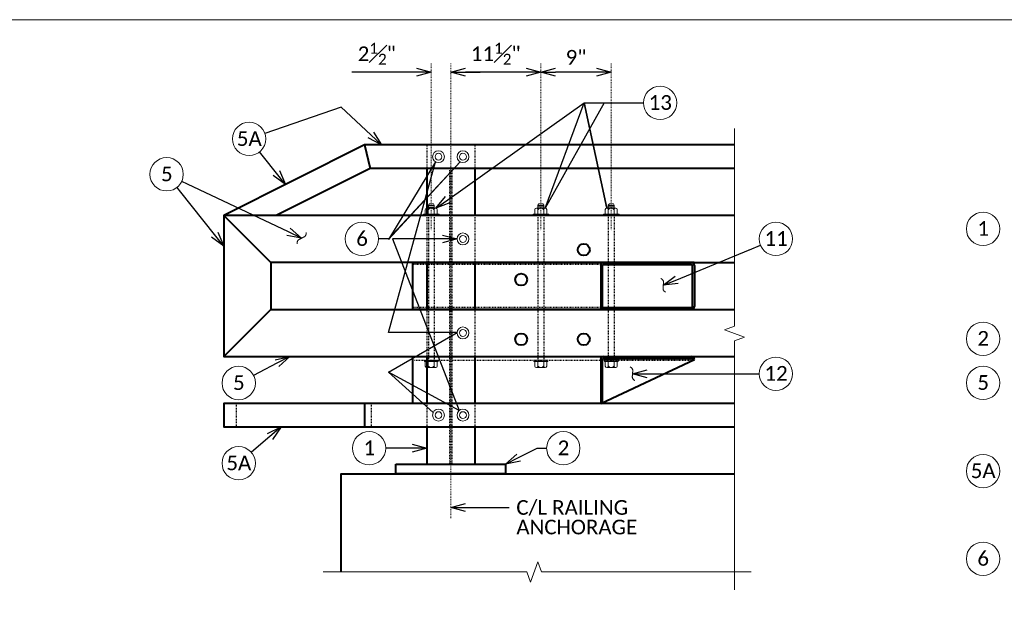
# Model space of a CAD drawing. Extents: x -1150 to 724, y -518 to -203.
# Tile 13 of 15: x 159 to 284, y -278 to -203. Entities that reach past the tile are written whole.
import ezdxf
from ezdxf import colors
from ezdxf.entities.mleader import LeaderData, LeaderLine
from ezdxf.enums import TextEntityAlignment as Align
from ezdxf.math import Vec2, Vec3

# ---------------------------------------------------------------- set-up
doc = ezdxf.new("R2010")
doc.units = 0
doc.header["$MEASUREMENT"] = 0
doc.linetypes.add('Wisdot2', pattern=[0.125, 0.0625, -0.0625])
doc.linetypes.add('Wisdot4', pattern=[0.28125, 0.125, -0.0625, 0.03125, -0.0625])
for name, color, linetype, lineweight in [('B_ANNO_BREAK', 7, 'Continuous', 18), ('B_ANNO_DIM', 7, 'Continuous', 18), ('B_ANNO_SYMB', 7, 'Continuous', 18), ('B_ANNO_TEXT', 7, 'Continuous', 18), ('B_CNTR', 1, 'Wisdot4', 18), ('B_CONC_PPT', 12, 'Continuous', 40), ('B_DETAIL_HIDDEN', 7, 'Wisdot2', 25), ('B_DETAIL_OBJ', 7, 'Continuous', 40), ('B_STEEL', 92, 'Continuous', 18), ('B_STEEL_BOLT', 3, 'Continuous', 18)]:
    doc.layers.add(name, color=color, linetype=linetype, lineweight=lineweight)
doc.layers.add('B_ANNO_NOPLOT', color=47, linetype='Continuous', lineweight=18, plot=False)
doc.styles.add('Annotative', font='calibri.ttf', dxfattribs={"height": 0.0625})
doc.styles.get("Standard").update_dxf_attribs({"font": 'calibri.ttf'})
doc.dimstyles.new('Annotative', dxfattribs={"dimscale": 0, "dimtxt": 0.0625, "dimasz": 0.0625, "dimexe": 0.03125, "dimexo": 0.03125, "dimgap": 0.03125, "dimtad": 1, "dimdec": 3, "dimzin": 3, "dimdsep": 46, "dimlunit": 4, "dimtxsty": 'Standard', "dimblk": 'OPEN30', "dimcen": 0.03125, "dimaunit": 1, "dimadec": 0, "dimazin": 3, "dimtfac": 0.75, "dimtdec": 3, "dimtofl": 0, "dimtmove": 0, "dimatfit": 3, "dimldrblk": 'OPEN30', "dimfxl": 1, "dimtfill": 1, "dimfrac": 1, "dimtolj": 1, "dimtzin": 0, "dimarcsym": 0})

# ---------------------------------------------------------------- blocks, each defined once
blk = doc.blocks.new('AnonymousCell11')
at = {"layer": 'B_STEEL'}
for radius in [0.759, 0.438]:
    blk.add_circle((0, 0), radius, dxfattribs=at)
blk = doc.blocks.new('_Open30')
at = {"color": 0, "linetype": 'ByBlock', "lineweight": -2}
for p, q in [((-1, 0.268), (0, 0)), ((0, 0), (-1, -0.268)), ((0, 0), (-1, 0))]:
    blk.add_line(p, q, dxfattribs=at)
blk = doc.blocks.new('SWIRL6')
at = {"layer": 'B_ANNO_SYMB'}
blk.add_open_spline([(0.29, -0.9), (-0.06, -0.7), (0, -0.03), (0.06, 0.64), (-0.3, 0.84)], degree=2, dxfattribs=at)
blk = doc.blocks.new('Nnumber in circle')
at = {"layer": 'B_ANNO_SYMB'}
blk.add_circle((0, 0), 2.13, dxfattribs=at)
at = {"layer": 'B_ANNO_TEXT', "style": 'Annotative'}
blk.add_attdef('#', text='', height=1.88, dxfattribs=at).set_placement((0.02, -0.89, -0.84), align=Align.CENTER)
blk = doc.blocks.new('AnonymousCell10')
at = {"layer": 'B_DETAIL_HIDDEN', "ltscale": 0.5}
for p, q in [((-0.37, -8.97), (-0.37, 9.53)), ((0.38, -8.97), (0.38, 9.53))]:
    blk.add_line(p, q, dxfattribs=at)
at = {"layer": 'B_STEEL_BOLT'}
for p, q in [((-0.75, 10.26), (-0.75, 9.68)), ((0.58, 10.45), (-0.56, 10.45)), ((-0.37, 10.26), (-0.37, 9.68)), ((0.39, 10.26), (0.39, 9.68)), ((0.77, 10.26), (0.77, 9.68)), ((0.88, 9.69), (-0.88, 9.69)), ((-0.88, 9.69), (-0.88, 9.53)), ((-0.88, 9.53), (0.88, 9.53)), ((0.88, 9.69), (0.88, 9.53)), ((-1, -9.13), (-1, -8.97)), ((-1, -8.97), (1, -8.97)), ((-1, -9.13), (1, -9.13)), ((-0.75, -9.71), (-0.75, -9.13)), ((0.58, -9.9), (-0.56, -9.9)), ((-0.37, -9.71), (-0.37, -9.13)), ((-0.37, -10.29), (-0.37, -9.9)), ((0.38, -10.05), (-0.37, -10.05)), ((0.38, -10.29), (0.38, -9.9)), ((0.39, -9.71), (0.39, -9.13)), ((0.77, -9.71), (0.77, -9.13)), ((1, -9.13), (1, -8.97)), ((0.38, -10.25), (-0.37, -10.25)), ((-0.26, -10.45), (-0.37, -10.29)), ((0.25, -10.45), (-0.26, -10.45)), ((0.25, -10.45), (0.38, -10.29))]:
    blk.add_line(p, q, dxfattribs=at)
for centre, radius, start, end in [((-0.56, 10.26), 0.19, 0.0996, 179.9007), ((0.01, 9.97), 0.476, 36.9137, 143.1102), ((0.58, 10.26), 0.19, 0.0996, 179.9007), ((-0.56, -9.71), 0.19, 180.0993, 359.9004), ((0.01, -9.42), 0.476, 216.8898, 323.0863), ((0.58, -9.71), 0.19, 180.0993, 359.9004)]:
    blk.add_arc(centre, radius, start, end, dxfattribs=at)
for p in [(0, 9.53), (0, -9.13)]:
    blk.add_point(p, dxfattribs=at)
blk = doc.blocks.new('AnonymousCell15')
at = {"layer": 'B_DETAIL_HIDDEN', "ltscale": 0.5}
blk.add_line((-18, 2.5), (17.73, 2.5), dxfattribs=at)
at = {"layer": 'B_DETAIL_OBJ'}
for p, q in [((6, 2.62), (6, -3)), ((6, -3), (18, 2.62)), ((6.25, 2.75), (17.98, 2.75)), ((6.25, -2.88), (6.25, 2.75))]:
    blk.add_line(p, q, dxfattribs=at)
at = {"layer": 'B_DETAIL_OBJ', "flags": 128}
blk.add_lwpolyline([(6, -3), (-18, -3), (-18, 3), (17.62, 3)], dxfattribs=at)
at = {"layer": 'B_DETAIL_OBJ'}
for centre, start, end in [((6.37, 2.62), 90, 180), ((17.62, 2.62), 0, 90)]:
    blk.add_arc(centre, 0.375, start, end, dxfattribs=at)
blk = doc.blocks.new('AnonymousCell17')
at = {"layer": 'B_DETAIL_HIDDEN'}
for p, q in [((6.02, 2.75), (-18, 2.75)), ((6.02, -2.75), (-18, -2.75))]:
    blk.add_line(p, q, dxfattribs=at)
at = {"layer": 'B_DETAIL_OBJ'}
for p, q in [((6, 2.62), (6, -2.63)), ((6.25, -2.75), (6.25, 2.75)), ((6.25, 2.75), (17.75, 2.75)), ((17.75, -2.75), (17.75, 2.75)), ((6.25, -2.75), (17.75, -2.75))]:
    blk.add_line(p, q, dxfattribs=at)
at = {"layer": 'B_DETAIL_OBJ', "flags": 128}
for points in [[(17.62, -3), (-18, -3), (-18, 3), (17.62, 3)], [(18, 2.62), (18, -2.63)]]:
    blk.add_lwpolyline(points, dxfattribs=at)
at = {"layer": 'B_DETAIL_OBJ'}
for centre, start, end in [((6.37, 2.62), 90, 180), ((17.62, 2.62), 0, 90), ((6.37, -2.63), 180, 270), ((17.62, -2.63), 270, 0)]:
    blk.add_arc(centre, 0.375, start, end, dxfattribs=at)
blk = doc.blocks.new('*D311')
at = {"layer": 'B_ANNO_DIM', "color": 0, "lineweight": -2, "transparency": 16777216}
blk.add_line((286.19, 308.3), (278.43, 308.3), dxfattribs=at)
at = {"layer": 'Defpoints', "color": 0, "transparency": 16777216}
for p in [(276.56, 308.3), (276.56, 308.3), (288.07, 308.3)]:
    blk.add_point(p, dxfattribs=at)
at = {"layer": 'B_ANNO_DIM', "color": 0, "lineweight": -2, "transparency": 16777216, "xscale": 1.875, "yscale": 1.875, "zscale": 1.875, "rotation": 180}
blk.add_blockref('_Open30', (276.56, 308.3), dxfattribs=at)
at = {"layer": 'B_ANNO_DIM', "color": 0, "lineweight": -2, "transparency": 16777216, "xscale": 1.875, "yscale": 1.875, "zscale": 1.875}
blk.add_blockref('_Open30', (288.07, 308.3), dxfattribs=at)
at = {"layer": 'B_ANNO_DIM', "color": 0, "transparency": 16777216, "insert": (282.31, 310.65), "char_height": 1.875, "attachment_point": 5, "bg_fill": 3, "box_fill_scale": 1.25, "bg_fill_color": 256, "bg_fill_true_color": 13158600, "bg_fill_transparency": 0}
blk.add_mtext('\\A1;11{\\H0.75x;\\S1#2;}"', dxfattribs=at)
blk = doc.blocks.new('*D296')
at = {"layer": 'B_ANNO_DIM', "color": 0, "lineweight": -2, "transparency": 16777216}
for p, q in [((272.19, 308.3), (263.91, 308.29)), ((278.43, 308.3), (280.31, 308.3))]:
    blk.add_line(p, q, dxfattribs=at)
at = {"layer": 'Defpoints', "color": 0, "transparency": 16777216}
for p in [(274.06, 308.3), (274.06, 308.3), (276.56, 308.3)]:
    blk.add_point(p, dxfattribs=at)
at = {"layer": 'B_ANNO_DIM', "color": 0, "lineweight": -2, "transparency": 16777216, "xscale": 1.875, "yscale": 1.875, "zscale": 1.875}
for p, rotation in [((274.06, 308.3), 0.01194027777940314), ((276.56, 308.3), 180.0119402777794)]:
    blk.add_blockref('_Open30', p, dxfattribs=dict(at, rotation=rotation))
at = {"layer": 'B_ANNO_DIM', "color": 0, "transparency": 16777216, "insert": (267.11, 310.65), "char_height": 1.875, "attachment_point": 5, "rotation": 0.0119, "bg_fill": 3, "box_fill_scale": 1.25, "bg_fill_color": 256, "bg_fill_true_color": 13158600, "bg_fill_transparency": 0}
blk.add_mtext('\\A1;2{\\H0.75x;\\S1#2;}"', dxfattribs=at)
blk = doc.blocks.new('*D315')
at = {"layer": 'B_ANNO_DIM', "color": 0, "lineweight": -2, "transparency": 16777216}
blk.add_line((295.19, 308.3), (289.94, 308.3), dxfattribs=at)
at = {"layer": 'Defpoints', "color": 0, "transparency": 16777216}
for p in [(288.07, 308.3), (288.07, 308.3), (297.06, 308.3)]:
    blk.add_point(p, dxfattribs=at)
at = {"layer": 'B_ANNO_DIM', "color": 0, "lineweight": -2, "transparency": 16777216, "xscale": 1.875, "yscale": 1.875, "zscale": 1.875, "rotation": 180}
blk.add_blockref('_Open30', (288.07, 308.3), dxfattribs=at)
at = {"layer": 'B_ANNO_DIM', "color": 0, "lineweight": -2, "transparency": 16777216, "xscale": 1.875, "yscale": 1.875, "zscale": 1.875}
blk.add_blockref('_Open30', (297.06, 308.3), dxfattribs=at)
at = {"layer": 'B_ANNO_DIM', "color": 0, "transparency": 16777216, "insert": (292.57, 310.2), "char_height": 1.875, "attachment_point": 5, "bg_fill": 3, "box_fill_scale": 1.25, "bg_fill_color": 256, "bg_fill_true_color": 13158600, "bg_fill_transparency": 0}
blk.add_mtext('\\A1;9"', dxfattribs=at)
blk = doc.blocks.new('*U104')
at = {"layer": 'B_ANNO_NOPLOT', "flags": 128}
blk.add_lwpolyline([(0, 0), (0, 315), (404.91, 315), (404.91, 298.57), (472.5, 298.57), (472.5, 50.62), (395.71, 50.62), (395.71, 0)], close=True, dxfattribs=at)
at = {"layer": 'B_ANNO_TEXT', "style": 'Annotative'}
blk.add_attdef('SHT#', (411.46, 162.66), '', height=1.88, dxfattribs=at)
blk = doc.blocks.new('*U188')
at = {"layer": 'B_ANNO_BREAK', "flags": 128}
blk.add_lwpolyline([(312.83036, 242.21385), (312.83036, 274.00894), (314.11905, 274.47798), (311.54167, 275.41607), (312.83036, 275.88511), (312.83036, 301.12577)], dxfattribs=at)
at = {"layer": 'B_ANNO_BREAK', "elevation": 5.61497, "flags": 128}
blk.add_lwpolyline([(260.24393, 244.47414), (286.26772, 244.47414), (286.73676, 243.18545), (287.67485, 245.76282), (288.14389, 244.47414), (314.95484, 244.47414)], dxfattribs=at)
at = {"layer": 'B_ANNO_NOPLOT', "flags": 128}
blk.add_lwpolyline([(0, 0), (0, 315), (404.90958, 315), (404.90958, 298.56895), (472.5, 298.56895), (472.5, 50.62451), (395.71344, 50.62451), (395.71344, 0)], close=True, dxfattribs=at)
at = {"layer": 'B_CNTR'}
blk.add_line((276.55828, 251.334), (276.55828, 309.38969), dxfattribs=at)
at = {"layer": 'B_CONC_PPT', "flags": 128}
blk.add_lwpolyline([(262.55828, 244.47414), (262.55828, 257.00447), (312.83036, 257.00447)], dxfattribs=at)
at = {"layer": 'B_DETAIL_HIDDEN', "ltscale": 0.5}
for p, q in [((273.49578, 299.00447), (273.49578, 296.00447)), ((279.62078, 299.00447), (279.62078, 296.00447)), ((276.40203, 296.00447), (276.40203, 258.25447)), ((276.71453, 296.00447), (276.71453, 258.25447)), ((273.49578, 290.00447), (273.49578, 263.00447)), ((279.62078, 290.00447), (279.62078, 263.00447)), ((249.13942, 266.00447), (249.13942, 263.00447)), ((266.36967, 266.00447), (266.36967, 263.00447))]:
    blk.add_line(p, q, dxfattribs=at)
at = {"layer": 'B_DETAIL_OBJ'}
for p, q in [((265.55828, 299.00447), (266.26649, 296.00447)), ((273.49578, 296.00447), (273.49578, 290.00447)), ((279.62078, 296.00447), (279.62078, 290.00447)), ((253.55828, 284.00447), (247.55828, 290.00447)), ((273.49578, 284.00447), (273.49578, 278.00447)), ((279.62078, 284.00447), (279.62078, 278.00447)), ((307.68328, 284.00447), (312.83036, 284.00447)), ((247.55828, 272.00447), (253.55828, 278.00447)), ((307.68328, 278.00447), (312.83036, 278.00447)), ((273.49578, 272.00447), (273.49578, 266.00447)), ((279.62078, 272.00447), (279.62078, 266.00447)), ((307.68328, 272.00447), (312.83036, 272.00447)), ((265.55828, 266.00447), (265.55828, 263.00447)), ((273.49578, 263.00447), (273.49578, 258.25447)), ((279.62078, 263.00447), (279.62078, 258.25447))]:
    blk.add_line(p, q, dxfattribs=at)
at = {"layer": 'B_DETAIL_OBJ', "flags": 128}
for points in [[(312.83036, 299.00447), (265.55828, 299.00447), (247.55828, 290.00447)], [(312.83036, 296.00447), (266.26649, 296.00447), (254.26649, 290.00447)], [(312.83036, 290.00447), (247.55828, 290.00447), (247.55828, 272.00447), (307.68328, 272.00447)], [(307.68328, 284.00447), (253.55828, 284.00447), (253.55828, 278.00447), (307.68328, 278.00447)], [(312.83036, 266.00447), (247.55828, 266.00447), (247.55828, 263.00447), (312.83036, 263.00447)], [(269.55828, 258.25447), (283.55828, 258.25447), (283.55828, 257.00447), (269.55828, 257.00447), (269.55828, 258.25447)]]:
    blk.add_lwpolyline(points, dxfattribs=at)
for p, values in [((250.79611, 299.77483), {'#': '5A'}), ((240.25515, 295.25856), {'#': '5'}), ((344.58147, 288.29237, 0.84225), {'#': '1'}), ((265.2039, 287.00447), {'#': '6'}), ((344.58147, 274.25875, 0.84225), {'#': '2'}), ((249.4583, 268.60821), {'#': '5'}), ((344.58147, 268.62001, 0.84225), {'#': '5'}), ((266.12672, 260.27417), {'#': '1'}), ((290.94757, 260.27417), {'#': '2'}), ((249.4583, 258.35937), {'#': '5A'}), ((344.58147, 257.35314, 0.84225), {'#': '5A'}), ((344.58147, 246.16736, 0.84225), {'#': '6'})]:
    blk.add_blockref('Nnumber in circle', p).add_auto_attribs(values)
for p in [(274.99575, 297.50477), (278.12075, 297.50477), (278.12075, 287.00477), (278.12075, 275.00477), (274.99575, 264.50477), (278.12075, 264.50477)]:
    blk.add_blockref('AnonymousCell11', p)
at = {"layer": 'B_ANNO_SYMB', "rotation": 122.0587773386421}
blk.add_blockref('SWIRL6', (257.47823, 287.09003), dxfattribs=at)
at = {"layer": 'B_ANNO_DIM'}
ml = blk.add_multileader_mtext('Standard', dxfattribs=at)
ml.set_content('', color=256)
ml.set_leader_properties()
ml.set_arrow_properties(name='OPEN30')
ml.build(insert=Vec2(0, 0))
ml.multileader.update_dxf_attribs({"text_right_attachment_type": 3, "dogleg_length": 0.0625, "arrow_head_size": 1.875, "scale": 30})
ctx = ml.context
ctx.base_point, ctx.scale, ctx.char_height, ctx.arrow_head_size, ctx.landing_gap_size, ctx.plane_origin, ctx.plane_x_axis, ctx.plane_y_axis = Vec3(252.80621, 300.46959), 30, 1.875, 1.875, 0.9375, Vec3(260.66353, 303.18536), Vec3(-0.945137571, -0.326672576), Vec3(0.326672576, -0.945137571)
ctx.right_attachment = 3
notes = []
notes.append((ctx, [(0, (1, 1, 0), (262.57145, 303.8448), (-0.945137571, -0.326672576), 10.33208, [(0, [(267.69862, 299.00447), (262.57145, 303.8448), (262.57145, 303.8448)], 0, [])])]))
ctx.mtext.insert, ctx.mtext.text_direction, ctx.mtext.rotation, ctx.mtext.flow_direction = Vec3(252.2264, 299.27727), Vec3(-0.945137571, -0.326672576), 3.474373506, 5
ml = blk.add_multileader_mtext('Standard', dxfattribs=at)
ml.set_content('', color=256)
ml.set_leader_properties()
ml.set_arrow_properties(name='OPEN30')
ml.build(insert=Vec2(0, 0))
ml.multileader.update_dxf_attribs({"text_right_attachment_type": 3, "dogleg_length": 0.0625, "arrow_head_size": 1.875, "scale": 30})
ctx = ml.context
ctx.base_point, ctx.scale, ctx.char_height, ctx.arrow_head_size, ctx.landing_gap_size, ctx.plane_origin, ctx.plane_x_axis, ctx.plane_y_axis = Vec3(252.12119, 298.1113), 30, 1.875, 1.875, 0.9375, Vec3(257.30082, 291.60866), Vec3(-0.623044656, 0.782186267), Vec3(-0.782186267, -0.623044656)
ctx.right_attachment = 3
notes.append((ctx, [(0, (1, 1, 0), (252.62489, 297.47894), (-0.623044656, 0.782186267), 0.80845, [(0, [(255.43969, 293.94517), (252.62489, 297.47894), (252.62489, 297.47894)], 0, [])])]))
ctx.mtext.insert, ctx.mtext.text_direction, ctx.mtext.rotation, ctx.mtext.flow_direction = Vec3(250.80378, 298.2605), Vec3(-0.623044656, 0.782186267), 2.243425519, 5
ml = blk.add_multileader_mtext('Standard', dxfattribs=at)
ml.set_content('', color=256)
ml.set_leader_properties()
ml.set_arrow_properties(name='OPEN30')
ml.build(insert=Vec2(0, 0))
ml.multileader.update_dxf_attribs({"text_right_attachment_type": 3, "dogleg_length": 0.0625, "arrow_head_size": 1.875, "scale": 30})
ctx = ml.context
ctx.base_point, ctx.scale, ctx.char_height, ctx.arrow_head_size, ctx.landing_gap_size, ctx.plane_origin = Vec3(265.45567, 287.00447), 30, 1.875, 1.875, 0.9375, Vec3(277.36191, 287.00447)
ctx.right_attachment = 3
notes.append((ctx, [(0, (1, 1, 0), (268.61831, 287.00447), (-1, 0), 1.28764, [(5, [(277.36191, 287.00447), (270.11367, 287.00447), (269.096, 287.00447), (277.62935, 265.08273), (268.61831, 269.98269), (274.31118, 264.83189), (268.61831, 269.98269), (277.36527, 275.07577), (268.61831, 275.07577), (274.59235, 296.86171), (268.61831, 286.95095), (277.7591, 296.83733)], 0, [])])]))
ctx.mtext.insert, ctx.mtext.flow_direction = Vec3(266.39317, 287.94197), 5
ml = blk.add_multileader_mtext('Standard', dxfattribs=at)
ml.set_content('', color=256)
ml.set_leader_properties()
ml.set_arrow_properties(name='OPEN30')
ml.build(insert=Vec2(0, 0))
ml.multileader.update_dxf_attribs({"text_right_attachment_type": 3, "dogleg_length": 0.0625, "arrow_head_size": 1.875, "scale": 30})
ctx = ml.context
ctx.base_point, ctx.scale, ctx.char_height, ctx.arrow_head_size, ctx.landing_gap_size, ctx.plane_origin, ctx.plane_x_axis, ctx.plane_y_axis = Vec3(241.58023, 293.59503), 30, 1.875, 1.875, 0.9375, Vec3(246.75986, 287.09239), Vec3(-0.623044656, 0.782186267), Vec3(-0.782186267, -0.623044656)
ctx.right_attachment = 3
notes.append((ctx, [(0, (1, 1, 0), (242.08393, 292.96267), (-0.623044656, 0.782186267), 0.80845, [(0, [(247.55828, 286.09003), (242.08393, 292.96267), (242.08393, 292.96267)], 0, [])])]))
ctx.mtext.insert, ctx.mtext.text_direction, ctx.mtext.rotation, ctx.mtext.flow_direction = Vec3(240.26282, 293.74422), Vec3(-0.623044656, 0.782186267), 2.243425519, 5
ml = blk.add_multileader_mtext('Standard', dxfattribs=at)
ml.set_content('', color=256)
ml.set_leader_properties()
ml.set_arrow_properties(name='OPEN30')
ml.build(insert=Vec2(0, 0))
ml.multileader.update_dxf_attribs({"text_right_attachment_type": 3, "dogleg_length": 0.0625, "arrow_head_size": 1.875, "scale": 30})
ctx = ml.context
ctx.base_point, ctx.scale, ctx.char_height, ctx.arrow_head_size, ctx.landing_gap_size, ctx.plane_origin, ctx.plane_x_axis, ctx.plane_y_axis = Vec3(242.17792, 294.34964), 30, 1.875, 1.875, 0.9375, Vec3(249.69389, 290.79674), Vec3(-0.904076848, 0.427369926), Vec3(-0.427369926, -0.904076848)
ctx.right_attachment = 3
notes.append((ctx, [(0, (1, 1, 0), (242.90882, 294.00414), (-0.904076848, 0.427369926), 0.80845, [(0, [(257.50554, 287.10406), (242.90882, 294.00414), (242.90882, 294.00414)], 0, [])])]))
ctx.mtext.insert, ctx.mtext.text_direction, ctx.mtext.rotation, ctx.mtext.flow_direction = Vec3(240.92969, 293.90273), Vec3(-0.904076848, 0.427369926), 2.70001101, 5
ml = blk.add_multileader_mtext('Standard', dxfattribs=at)
ml.set_content('', color=256)
ml.set_leader_properties()
ml.set_arrow_properties(name='OPEN30')
ml.build(insert=Vec2(0, 0))
ml.multileader.update_dxf_attribs({"text_right_attachment_type": 3, "dogleg_length": 0.0625, "arrow_head_size": 1.875, "scale": 30})
ctx = ml.context
ctx.base_point, ctx.scale, ctx.char_height, ctx.arrow_head_size, ctx.landing_gap_size, ctx.plane_origin, ctx.plane_x_axis, ctx.plane_y_axis = Vec3(251.34657, 269.58679), 30, 1.875, 1.875, 0.9375, Vec3(258.72768, 273.41199), Vec3(-0.887855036, -0.460123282), Vec3(0.460123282, -0.887855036)
ctx.right_attachment = 3
notes.append((ctx, [(0, (1, 1, 0), (252.06435, 269.95877), (-0.887855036, -0.460123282), 0.80845, [(0, [(256.01172, 272.00447), (252.06435, 269.95877), (252.06435, 269.95877)], 0, [])])]))
ctx.mtext.insert, ctx.mtext.text_direction, ctx.mtext.rotation, ctx.mtext.flow_direction = Vec3(250.94557, 268.32306), Vec3(-0.887855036, -0.460123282), 3.619726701, 5
ml = blk.add_multileader_mtext('Standard', dxfattribs=at)
ml.set_content('', color=256)
ml.set_leader_properties()
ml.set_arrow_properties(name='OPEN30')
ml.build(insert=Vec2(0, 0))
ml.multileader.update_dxf_attribs({"text_right_attachment_type": 3, "dogleg_length": 0.0625, "arrow_head_size": 1.875, "scale": 30})
ctx = ml.context
ctx.base_point, ctx.scale, ctx.char_height, ctx.arrow_head_size, ctx.landing_gap_size, ctx.plane_origin, ctx.plane_x_axis, ctx.plane_y_axis = Vec3(251.07377, 259.74264), 30, 1.875, 1.875, 0.9375, Vec3(257.38856, 265.14972), Vec3(-0.759588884, -0.650403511), Vec3(0.650403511, -0.759588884)
ctx.right_attachment = 3
notes.append((ctx, [(0, (1, 1, 0), (251.68786, 260.26845), (-0.759588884, -0.650403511), 0.80845, [(0, [(254.88318, 263.00447), (251.68786, 260.26845), (251.68786, 260.26845)], 0, [])])]))
ctx.mtext.insert, ctx.mtext.text_direction, ctx.mtext.rotation, ctx.mtext.flow_direction = Vec3(250.97141, 258.42077), Vec3(-0.759588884, -0.650403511), 3.849708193, 5
ml = blk.add_multileader_mtext('Standard', dxfattribs=at)
ml.set_content('', color=256)
ml.set_leader_properties()
ml.set_arrow_properties(name='OPEN30')
ml.build(insert=Vec2(0, 0))
ml.multileader.update_dxf_attribs({"text_right_attachment_type": 3, "dogleg_length": 0.0625, "arrow_head_size": 1.875, "scale": 30})
ctx = ml.context
ctx.base_point, ctx.scale, ctx.char_height, ctx.arrow_head_size, ctx.landing_gap_size, ctx.plane_origin, ctx.plane_x_axis, ctx.plane_y_axis = Vec3(268.25349, 260.27417), 30, 1.875, 1.875, 0.9375, Vec3(276.56691, 260.27417), Vec3(-1, 0), Vec3(0, -1)
ctx.right_attachment = 3
notes.append((ctx, [(0, (1, 1, 0), (269.06194, 260.27417), (-1, 0), 0.80845, [(0, [(273.49578, 260.27417), (269.06194, 260.27417), (269.06194, 260.27417)], 0, [])])]))
ctx.mtext.insert, ctx.mtext.text_direction, ctx.mtext.rotation, ctx.mtext.flow_direction = Vec3(267.31599, 259.33667), Vec3(-1, 0), 3.141592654, 5
ml = blk.add_multileader_mtext('Standard', dxfattribs=at)
ml.set_content('', color=256)
ml.set_leader_properties()
ml.set_arrow_properties(name='OPEN30')
ml.build(insert=Vec2(0, 0))
ml.multileader.update_dxf_attribs({"text_right_attachment_type": 3, "dogleg_length": 0.0625, "arrow_head_size": 1.875, "scale": 30})
ctx = ml.context
ctx.base_point, ctx.scale, ctx.char_height, ctx.arrow_head_size, ctx.landing_gap_size, ctx.plane_origin, ctx.plane_x_axis, ctx.plane_y_axis = Vec3(290.69579, 260.27417), 30, 1.875, 1.875, 0.9375, Vec3(280.50737, 260.27417), Vec3(-1, 0), Vec3(0, -1)
ctx.right_attachment = 3
notes.append((ctx, [(0, (1, 1, 0), (287.60538, 260.27417), (1, 0), 1.21541, [(0, [(283.55828, 258.25447), (287.60538, 260.27417), (287.60538, 260.27417)], 0, [])])]))
ctx.mtext.insert, ctx.mtext.text_direction, ctx.mtext.rotation, ctx.mtext.flow_direction = Vec3(289.75829, 259.33667), Vec3(-1, 0), 3.141592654, 5
ml = blk.add_multileader_mtext('Standard', dxfattribs=at)
ml.set_content('\\A1;C/L RAILING\\PANCHORAGE', color=256)
ml.set_leader_properties()
ml.set_arrow_properties(name='OPEN30')
ml.build(insert=Vec2(0, 0))
ml.multileader.update_dxf_attribs({"text_right_attachment_type": 3, "dogleg_length": 0.0625, "arrow_head_size": 1.875, "scale": 30})
ctx = ml.context
ctx.base_point, ctx.scale, ctx.char_height, ctx.arrow_head_size, ctx.landing_gap_size, ctx.plane_origin = Vec3(284.00526, 252.70212), 30, 1.875, 1.875, 0.9375, Vec3(262.21058, 238.47392)
ctx.right_attachment = 3
notes.append((ctx, [(0, (1, 1, 0), (282.13026, 252.70212), (1, 0), 1.875, [(0, [(276.55828, 252.70212), (282.13026, 252.70212), (282.13026, 252.70212)], 0, [])])]))
ctx.mtext.insert, ctx.mtext.line_spacing_factor, ctx.mtext.flow_direction = Vec3(284.94276, 253.65332), 0.8, 5
for ctx, leaders in notes:
    for number, flags, end, landing, length, lines in leaders:
        leader = LeaderData()
        leader.index, (leader.has_last_leader_line, leader.has_dogleg_vector, leader.attachment_direction) = number, flags
        leader.last_leader_point, leader.dogleg_vector, leader.dogleg_length = Vec3(end), Vec3(landing), length
        for number, points, colour, breaks in lines:
            line = LeaderLine()
            line.index, line.vertices, line.color, line.breaks = number, Vec3.list(points), colors.encode_raw_color(colour), breaks
            leader.lines.append(line)
        ctx.leaders.append(leader)
blk = doc.blocks.new('*U275')
at = {"layer": 'B_ANNO_NOPLOT', "flags": 128}
blk.add_lwpolyline([(0, 0), (0, 315), (404.90958, 315), (404.90958, 298.56895), (472.5, 298.56895), (472.5, 50.62451), (395.71344, 50.62451), (395.71344, 0)], close=True, dxfattribs=at)
at = {"layer": 'B_CNTR'}
for p, q in [((274.06406, 309.38969), (274.06849, 288.11493)), ((288.06406, 309.38969), (288.06849, 288.11493)), ((297.06406, 309.38969), (297.06849, 288.11493))]:
    blk.add_line(p, q, dxfattribs=at)
at = {"layer": 'B_DETAIL_OBJ'}
for centre in [(293.55828, 285.62947), (285.55828, 281.81697), (285.55828, 274.19197), (293.55828, 274.19197)]:
    blk.add_circle(centre, 0.75887, dxfattribs=at)
for p, values in [((303.31606, 304.38025), {'#': '13'}), ((318.11328, 287.00672), {'#': '11'}), ((318.11328, 269.79029), {'#': '12'})]:
    blk.add_blockref('Nnumber in circle', p).add_auto_attribs(values)
at = {"rotation": 180}
for p in [(274.07791, 281.03217), (288.07791, 281.03508), (297.07791, 281.03696)]:
    blk.add_blockref('AnonymousCell10', p, dxfattribs=at)
for name, p in [('AnonymousCell17', (289.71993, 281.00477)), ('AnonymousCell15', (289.71993, 269.00477))]:
    blk.add_blockref(name, p)
at = {"layer": 'B_ANNO_SYMB'}
for p in [(303.71722, 281.11541), (299.79228, 269.82089)]:
    blk.add_blockref('SWIRL6', p, dxfattribs=at)
at = {"layer": 'B_ANNO_DIM'}
ml = blk.add_multileader_mtext('Standard', dxfattribs=at)
ml.set_content('', color=256)
ml.set_leader_properties()
ml.set_arrow_properties(name='OPEN30')
ml.build(insert=Vec2(0, 0))
ml.multileader.update_dxf_attribs({"text_right_attachment_type": 3, "dogleg_length": 0.0625, "arrow_head_size": 1.875, "scale": 30})
ctx = ml.context
ctx.base_point, ctx.scale, ctx.char_height, ctx.arrow_head_size, ctx.landing_gap_size, ctx.plane_origin = Vec3(301.18928, 304.38025), 30, 1.875, 1.875, 0.9375, Vec3(274.63629, 290.92634)
ctx.right_attachment = 3
notes = []
notes.append((ctx, [(0, (1, 1, 0), (299.65915, 304.38025), (1, 0), 1.53014, [(2, [(274.64034, 290.92893), (293.60029, 304.38025), (296.14812, 304.38025), (288.64034, 290.93185), (293.60029, 304.38025), (296.49991, 290.93388), (293.60029, 304.38025)], 0, [])])]))
ctx.mtext.insert, ctx.mtext.flow_direction = Vec3(302.12678, 305.31775), 5
ml = blk.add_multileader_mtext('Standard', dxfattribs=at)
ml.set_content('', color=256)
ml.set_leader_properties()
ml.set_arrow_properties(name='OPEN30')
ml.build(insert=Vec2(0, 0))
ml.multileader.update_dxf_attribs({"text_right_attachment_type": 3, "dogleg_length": 0.0625, "arrow_head_size": 1.875, "scale": 30})
ctx = ml.context
ctx.base_point, ctx.scale, ctx.char_height, ctx.arrow_head_size, ctx.landing_gap_size, ctx.plane_origin, ctx.plane_x_axis, ctx.plane_y_axis = Vec3(316.14636, 286.19776), 30, 1.875, 1.875, 0.9375, Vec3(311.07144, 284.11054), Vec3(0.924835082, 0.380368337), Vec3(-0.380368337, 0.924835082)
ctx.right_attachment = 3
notes.append((ctx, [(0, (1, 1, 0), (314.73124, 285.61575), (0.924835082, 0.380368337), 1.53014, [(0, [(303.71462, 281.0848), (314.62728, 285.57299), (314.69659, 285.60149)], 0, [])])]))
ctx.mtext.insert, ctx.mtext.text_direction, ctx.mtext.rotation, ctx.mtext.flow_direction = Vec3(316.6568, 287.42139), Vec3(0.924835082, 0.380368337), 0.390194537, 5
ml = blk.add_multileader_mtext('Standard', dxfattribs=at)
ml.set_content('', color=256)
ml.set_leader_properties()
ml.set_arrow_properties(name='OPEN30')
ml.build(insert=Vec2(0, 0))
ml.multileader.update_dxf_attribs({"text_right_attachment_type": 3, "dogleg_length": 0.0625, "arrow_head_size": 1.875, "scale": 30})
ctx = ml.context
ctx.base_point, ctx.scale, ctx.char_height, ctx.arrow_head_size, ctx.landing_gap_size, ctx.plane_origin = Vec3(315.9865, 269.79029), 30, 1.875, 1.875, 0.9375, Vec3(310.49912, 269.79029)
ctx.right_attachment = 3
notes.append((ctx, [(0, (1, 1, 0), (314.45636, 269.79029), (1, 0), 1.53014, [(0, [(299.78967, 269.79029), (314.34396, 269.79029), (314.4189, 269.79029)], 0, [])])]))
ctx.mtext.insert, ctx.mtext.flow_direction = Vec3(316.924, 270.72779), 5
for ctx, leaders in notes:
    for number, flags, end, landing, length, lines in leaders:
        leader = LeaderData()
        leader.index, (leader.has_last_leader_line, leader.has_dogleg_vector, leader.attachment_direction) = number, flags
        leader.last_leader_point, leader.dogleg_vector, leader.dogleg_length = Vec3(end), Vec3(landing), length
        for number, points, colour, breaks in lines:
            line = LeaderLine()
            line.index, line.vertices, line.color, line.breaks = number, Vec3.list(points), colors.encode_raw_color(colour), breaks
            leader.lines.append(line)
        ctx.leaders.append(leader)
dim = blk.add_linear_dim(base=(276.55828, 308.29717), p1=(288.06913, 308.29717), p2=(276.55828, 308.29717), dimstyle='Annotative', dxfattribs=at)
dim.commit()
dim.dimension.update_dxf_attribs({"geometry": '*D311', "text_midpoint": (282.31371, 310.64957)})
dim = blk.add_aligned_dim(p1=(276.55828, 308.29717), p2=(274.06435, 308.29665), distance=0, dimstyle='Annotative', dxfattribs=at)
dim.commit()
dim.dimension.update_dxf_attribs({"geometry": '*D296', "text_midpoint": (267.11158, 310.64761)})
dim = blk.add_linear_dim(base=(288.06913, 308.29717), p1=(297.06429, 308.29717), p2=(288.06913, 308.29717), dimstyle='Annotative', dxfattribs=at)
dim.commit()
dim.dimension.update_dxf_attribs({"geometry": '*D315', "text_midpoint": (292.56671, 310.19525)})

msp = doc.modelspace()

# ---------------------------------------------------------------- block references
msp.add_blockref('*U188', (-62.95, -518.34))

# ---------------------------------------------------------------- next in the draw order: block references
msp.add_blockref('*U275', (-62.95, -518.34))

# ---------------------------------------------------------------- next in the draw order: block references
msp.add_blockref('*U104', (-62.95, -518.34))

doc.saveas('drawing.dxf')
